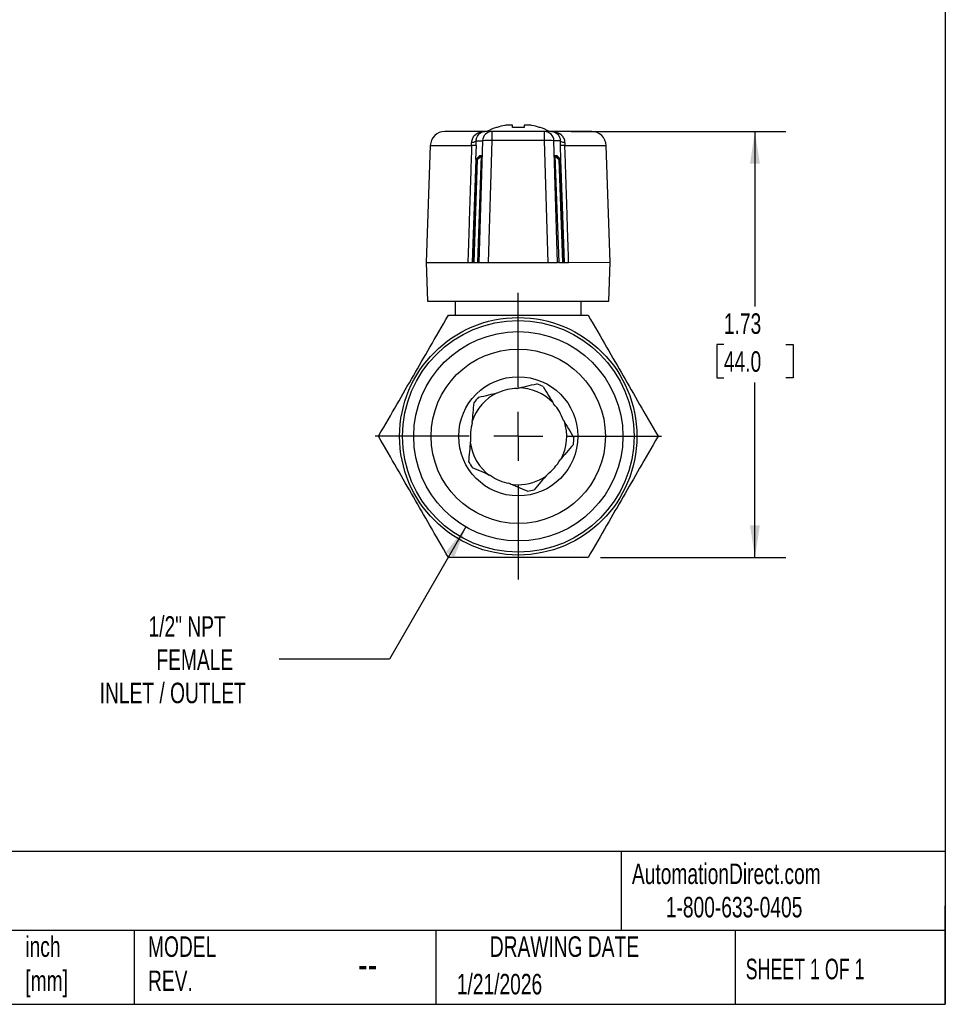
# Model space of a CAD drawing. Header units: inches. Extents: x 0.2 to 10.8, y 0.2 to 8.2.
# Tile 3 of 4: x 7 to 10.8, y 0.2 to 4.2. Entities that reach past the tile are written whole.
import ezdxf

# ---------------------------------------------------------------- set-up
doc = ezdxf.new("R2010")
doc.units = ezdxf.units.IN
doc.header["$MEASUREMENT"] = 0
doc.linetypes.add('SLD-Center', pattern=[0.75, 0.6, -0.05, 0.05, -0.05])
doc.linetypes.add('SLD-Solid', pattern=[0])
doc.layers.add('CENTER', color=40, linetype='SLD-Center')
doc.layers.add('DIMENSIONS', color=140, linetype='SLD-Solid', lineweight=25)
doc.layers.add('TEXT', color=140, linetype='SLD-Solid', lineweight=25)
doc.styles.add('SLDTEXTSTYLE0', font='TXT', dxfattribs={"width": 0.7})
doc.styles.add('SLDTEXTSTYLE1', font='TXT', dxfattribs={"width": 0.65})
doc.dimstyles.new('SLDDIMSTYLE1', dxfattribs={"dimtxt": 0.084961, "dimasz": 0.13, "dimexe": 0, "dimexo": 0.0625, "dimgap": 0.02124, "dimtad": 0, "dimtih": 1, "dimtoh": 1, "dimrnd": 1e-09, "dimzin": 12, "dimdsep": 46, "dimtxsty": 'SLDTEXTSTYLE0', "dimsah": 1, "dimcen": 0.09, "dimadec": 0, "dimazin": 3, "dimtfac": 1, "dimtofl": 0, "dimtmove": 0, "dimatfit": 3, "dimfxl": 0, "dimfrac": 2, "dimtolj": 1, "dimtzin": 12, "dimarcsym": 0})
doc.dimstyles.new('SLDDIMSTYLE3', dxfattribs={"dimtxt": 0.084961, "dimasz": 0.13, "dimexe": 0, "dimexo": 0.0625, "dimgap": 0.02124, "dimtad": 0, "dimtih": 1, "dimtoh": 1, "dimrnd": 1e-09, "dimzin": 12, "dimdsep": 46, "dimtxsty": 'SLDTEXTSTYLE0', "dimsah": 1, "dimcen": 0, "dimadec": 0, "dimazin": 3, "dimtfac": 1, "dimtofl": 0, "dimtmove": 0, "dimatfit": 3, "dimfxl": 0, "dimfrac": 2, "dimtolj": 1, "dimtzin": 12, "dimarcsym": 0})

# ---------------------------------------------------------------- blocks, each defined once
blk = doc.blocks.new('_D_3')
at = {"layer": 'DIMENSIONS'}
for p, q in [((9.2294, 3.7957), (10.1011, 3.7957)), ((9.9761, 3.7957), (9.9761, 3.0846)), ((9.8499, 2.9305), (9.8214, 2.9305)), ((9.8214, 2.9305), (9.8214, 2.7955)), ((10.1024, 2.9305), (10.1309, 2.9305)), ((10.1309, 2.9305), (10.1309, 2.7955)), ((9.8214, 2.7955), (9.8499, 2.7955)), ((9.9761, 2.0654), (9.9761, 2.7765)), ((10.1309, 2.7955), (10.1024, 2.7955)), ((9.3483, 2.0654), (10.1011, 2.0654))]:
    blk.add_line(p, q, dxfattribs=at)
for points in [[(9.9761, 3.7957), (9.9561, 3.6657), (9.9961, 3.6657)], [(9.9761, 2.0654), (9.9961, 2.1954), (9.9561, 2.1954)]]:
    blk.add_solid(points, dxfattribs=at)
at = {"layer": 'DIMENSIONS', "char_height": 0.08333, "attachment_point": 1, "style": 'SLDTEXTSTYLE0'}
for s, insert in [('1.73', (9.8499, 3.057)), ('44.0', (9.8499, 2.9029))]:
    blk.add_mtext(s, dxfattribs=dict(at, insert=insert))
blk = doc.blocks.new('_D_4')
at = {"layer": 'DIMENSIONS'}
for p, q in [((8.8016, 2.1893), (8.4913, 1.6518)), ((8.4913, 1.6518), (8.0418, 1.6518))]:
    blk.add_line(p, q, dxfattribs=at)
blk.add_solid([(8.8016, 2.1893), (8.7193, 2.0867), (8.7539, 2.0667)], dxfattribs=at)
at = {"layer": 'DIMENSIONS', "attachment_point": 1, "style": 'SLDTEXTSTYLE0'}
for s, insert, char_height in [('1/2" NPT', (7.5112, 1.8267), 0.08333), ('FEMALE', (7.5435, 1.6917), 0.08333), ('INLET / OUTLET', (7.3128, 1.5566), 0.083333)]:
    blk.add_mtext(s, dxfattribs=dict(at, insert=insert, char_height=char_height))
blk = doc.blocks.new('SW_CENTERMARKSYMBOL_0')
at = {"layer": 'CENTER', "color": 0}
for p, q in [((0, 0.2), (0, 0.5823)), ((0, 0), (0, 0.1)), ((-0.2, 0), (-0.5823, 0)), ((0, 0), (-0.1, 0)), ((0, 0), (0, -0.1)), ((0, 0), (0.1, 0)), ((0.2, 0), (0.5823, 0)), ((0, -0.2), (0, -0.5823))]:
    blk.add_line(p, q, dxfattribs=at)

msp = doc.modelspace()

# ---------------------------------------------------------------- linework, layer by layer
for p, q in [((8.9287, 3.8124), (8.9255, 3.8124)), ((8.9894, 3.822), (8.967, 3.8219)), ((8.9904, 3.8124), (8.9904, 3.8205)), ((9.0377, 3.8124), (8.9904, 3.8124)), ((9.0377, 3.8205), (9.0377, 3.8124)), ((9.0611, 3.822), (9.0387, 3.822)), ((9.1026, 3.8124), (9.0994, 3.8124)), ((8.8782, 3.7957), (8.7156, 3.7956)), ((8.9081, 3.7957), (8.8782, 3.7957)), ((8.9081, 3.759), (8.9081, 3.7957)), ((9.12, 3.7957), (8.9081, 3.7957)), ((9.12, 3.7957), (9.12, 3.7591)), ((9.1499, 3.7957), (9.12, 3.7957)), ((9.3125, 3.7957), (9.1499, 3.7957)), ((8.6566, 3.7386), (8.6401, 3.2641)), ((8.6566, 3.7386), (8.8245, 3.7387)), ((8.8428, 3.7387), (8.8409, 3.6814)), ((8.8433, 3.7577), (8.8689, 3.7577)), ((8.8689, 3.7577), (8.8541, 3.2642)), ((8.8933, 3.2642), (8.9081, 3.759)), ((9.12, 3.7591), (8.9081, 3.759)), ((9.12, 3.7591), (9.135, 3.2642)), ((9.1742, 3.2642), (9.1592, 3.7577)), ((9.1848, 3.7577), (9.1592, 3.7577)), ((9.1872, 3.6815), (9.1853, 3.7387)), ((9.2037, 3.7387), (9.3715, 3.7388)), ((9.3882, 3.2643), (9.3715, 3.7388)), ((8.841, 3.6823), (8.8264, 3.2641)), ((8.8432, 3.6822), (8.8286, 3.2641)), ((8.8453, 3.6821), (8.8308, 3.2641)), ((8.8475, 3.682), (8.833, 3.2641)), ((8.8561, 3.6975), (8.841, 3.6823)), ((8.841, 3.6823), (8.8583, 3.6974)), ((8.8432, 3.6822), (8.8605, 3.6974)), ((8.8583, 3.6974), (8.8432, 3.6822)), ((8.8605, 3.6974), (8.8453, 3.6821)), ((8.8453, 3.6821), (8.8627, 3.6973)), ((8.8627, 3.6973), (8.8475, 3.682)), ((8.8475, 3.682), (8.8649, 3.6972)), ((8.8498, 3.2642), (8.8649, 3.6972)), ((8.8583, 3.6974), (8.8561, 3.6975)), ((8.8605, 3.6974), (8.8583, 3.6974)), ((8.8627, 3.6973), (8.8605, 3.6974)), ((8.8649, 3.6972), (8.8627, 3.6973)), ((9.1655, 3.6973), (9.1633, 3.6973)), ((9.1633, 3.6973), (9.1785, 3.2642)), ((9.1633, 3.6973), (9.1806, 3.6821)), ((9.1677, 3.6974), (9.1655, 3.6973)), ((9.1806, 3.6821), (9.1655, 3.6973)), ((9.1655, 3.6973), (9.1828, 3.6822)), ((9.1698, 3.6975), (9.1677, 3.6974)), ((9.1828, 3.6822), (9.1677, 3.6974)), ((9.1677, 3.6974), (9.185, 3.6823)), ((9.172, 3.6976), (9.1698, 3.6975)), ((9.185, 3.6823), (9.1698, 3.6975)), ((9.1872, 3.6823), (9.1698, 3.6975)), ((9.172, 3.6976), (9.1872, 3.6823)), ((9.1953, 3.2642), (9.1806, 3.6821)), ((9.1975, 3.2642), (9.1828, 3.6822)), ((9.1997, 3.2642), (9.185, 3.6823)), ((9.2019, 3.2642), (9.1872, 3.6823)), ((8.6401, 3.2641), (8.6457, 3.1066)), ((8.6401, 3.2641), (8.8093, 3.2641)), ((8.8264, 3.2641), (8.8286, 3.2641)), ((8.8286, 3.2641), (8.8308, 3.2641)), ((8.8308, 3.2641), (8.833, 3.2641)), ((8.833, 3.2641), (8.8498, 3.2642)), ((8.8498, 3.2642), (8.8541, 3.2642)), ((8.8541, 3.2642), (8.8933, 3.2642)), ((8.8933, 3.2642), (9.135, 3.2642)), ((9.135, 3.2642), (9.1742, 3.2642)), ((9.1785, 3.2642), (9.1742, 3.2642)), ((9.1785, 3.2642), (9.1953, 3.2642)), ((9.1953, 3.2642), (9.1975, 3.2642)), ((9.1975, 3.2642), (9.1997, 3.2642)), ((9.1997, 3.2642), (9.2019, 3.2642)), ((9.219, 3.2642), (9.3882, 3.2643)), ((9.3827, 3.1068), (9.3882, 3.2643)), ((8.6457, 3.1066), (9.0142, 3.1067)), ((8.7583, 3.1067), (8.7583, 3.0496)), ((9.0142, 3.1067), (9.3827, 3.1068)), ((9.2701, 3.0496), (9.2701, 3.1068))]:
    msp.add_line(p, q)
at = {"flags": 128}
msp.add_lwpolyline([(8.9824, 2.3632), (8.9939, 2.3617), (9.0142, 2.3606)], dxfattribs=at)
for radius in [0.4823, 0.4705, 0.4252, 0.3543, 0.2421]:
    msp.add_circle((9.0142, 2.5575), radius)
for centre, radius, start, end in [((9.0141, 3.554), 0.2731, 108.936, 117.7986), ((9.0141, 3.554), 0.2721, 101.6981, 108.2971), ((9.0141, 3.554), 0.2721, 71.7257, 78.3246), ((9.0141, 3.554), 0.2731, 62.2241, 71.0867), ((8.7156, 3.7366), 0.0591, 90.0114, 178.0114), ((8.9082, 3.7563), 0.0393, 90.0781, 178.0843), ((9.1199, 3.7564), 0.0393, 1.9384, 89.9447), ((9.3125, 3.7367), 0.0591, 2.0114, 90.0114), ((8.8943, 3.5931), 0.1665, 85.2424, 98.7852), ((9.1339, 3.5931), 0.1665, 81.2375, 94.7804), ((9.0142, 2.5575), 0.2264, 63.4661, 70.4846), ((9.0142, 2.5575), 0.1969, 115.944, 162.062), ((9.0142, 2.5575), 0.1949, 91.4389, 114.5117), ((9.0142, 2.5575), 0.1969, 43.8066, 90.1378), ((9.0142, 2.5575), 0.2264, 135.4661, 142.4846), ((9.0142, 2.5575), 0.1949, 19.4389, 42.5117), ((9.0142, 2.5575), 0.1949, 163.4389, 186.5117), ((9.0142, 2.5575), 0.1969, 331.9832, 17.834), ((9.0142, 2.5575), 0.1969, 188.6157, 233.7517), ((9.0142, 2.5575), 0.2264, 351.4661, 358.4846), ((9.0142, 2.5575), 0.2264, 207.4661, 214.4846), ((9.0142, 2.5575), 0.1949, 307.4389, 330.5117), ((9.0142, 2.5575), 0.1949, 235.4389, 258.5117), ((9.0142, 2.5575), 0.1969, 270, 304.9237), ((9.0142, 2.5575), 0.2264, 279.4661, 286.4846)]:
    msp.add_arc(centre, radius, start, end)
for centre, major_axis, ratio, start_param, end_param in [((8.8057, 3.7372), (0.003, 0.0527), 0.353783, 4.759784, 4.978444), ((8.8353, 3.7361), (0.0033, 0.092), 0.080638, 4.743134, 4.951762), ((9.1928, 3.7362), (-0.0033, 0.092), 0.080638, 1.331423, 1.540051), ((9.2224, 3.7373), (-0.0031, 0.0527), 0.353783, 1.304741, 1.523401)]:
    msp.add_ellipse(centre, major_axis=major_axis, ratio=ratio, start_param=start_param, end_param=end_param)
for points in [[(8.967, 3.8219), (8.9643, 3.8215), (8.9616, 3.8211), (8.9589, 3.8205)], [(8.9904, 3.8205), (8.9904, 3.8211), (8.9901, 3.8216), (8.9894, 3.822)], [(9.0387, 3.822), (9.038, 3.8216), (9.0377, 3.8211), (9.0377, 3.8205)], [(9.0692, 3.8205), (9.0665, 3.8211), (9.0638, 3.8216), (9.0611, 3.822)], [(8.8433, 3.7577), (8.8428, 3.7561), (8.8389, 3.753), (8.8298, 3.7508), (8.8245, 3.7501)], [(8.8428, 3.7387), (8.8424, 3.7385), (8.8386, 3.7384), (8.8297, 3.7385), (8.8245, 3.7387)], [(9.2036, 3.7501), (9.1983, 3.7509), (9.1892, 3.7531), (9.1853, 3.7561), (9.1848, 3.7577)], [(9.0093, 2.7523), (9.0348, 2.7582), (9.0606, 2.7641), (9.0898, 2.7709)], [(9.1153, 2.76), (9.1308, 2.7343), (9.1444, 2.7116), (9.1578, 2.6892)], [(8.8528, 2.7163), (8.8821, 2.723), (8.9079, 2.7289), (8.9333, 2.7348)], [(8.8274, 2.613), (8.8297, 2.6391), (8.832, 2.6655), (8.8346, 2.6954)], [(9.198, 2.6224), (9.2114, 2.5999), (9.225, 2.5772), (9.2405, 2.5515)], [(8.8133, 2.4531), (8.8159, 2.483), (8.8183, 2.5094), (8.8206, 2.5354)], [(9.2381, 2.5239), (9.2184, 2.5013), (9.201, 2.4813), (9.1838, 2.4616)], [(8.9036, 2.397), (8.8796, 2.4072), (8.8552, 2.4176), (8.8276, 2.4293)], [(9.1327, 2.4028), (9.1155, 2.383), (9.0981, 2.3631), (9.0784, 2.3404)], [(9.0514, 2.3342), (9.0238, 2.3459), (8.9994, 2.3563), (8.9754, 2.3665)]]:
    msp.add_open_spline(points, degree=3)
for points, knots in [([(8.8782, 3.7957), (8.8684, 3.7957), (8.8587, 3.7936), (8.8427, 3.7859), (8.8361, 3.7805), (8.8286, 3.7695), (8.8265, 3.7648), (8.8247, 3.7566), (8.8244, 3.7533), (8.8245, 3.7501)], [0, 0, 0, 0, 0.355, 0.355, 0.675, 0.675, 0.875, 0.875, 1, 1, 1, 1]), ([(8.8433, 3.7577), (8.8433, 3.7604), (8.8436, 3.7631), (8.8449, 3.77), (8.8464, 3.7739), (8.8499, 3.7801), (8.8516, 3.7825), (8.8536, 3.7846)], [0.5235308, 0.5235308, 0.5235308, 0.5235308, 0.6485308, 0.6485308, 0.8485308, 0.8485308, 1, 1, 1, 1]), ([(8.8536, 3.7846), (8.8558, 3.787), (8.8582, 3.789), (8.8662, 3.794), (8.8723, 3.7957), (8.8782, 3.7957)], [0, 0, 0, 0, 0.1685186, 0.1685186, 0.5235186, 0.5235186, 0.5235186, 0.5235186]), ([(9.1499, 3.7957), (9.1559, 3.7957), (9.1619, 3.794), (9.1699, 3.789), (9.1723, 3.787), (9.1745, 3.7847)], [0, 0, 0, 0, 0.355, 0.355, 0.5235186, 0.5235186, 0.5235186, 0.5235186]), ([(9.2036, 3.7501), (9.2038, 3.7534), (9.2035, 3.7567), (9.2017, 3.7649), (9.1995, 3.7696), (9.192, 3.7806), (9.1855, 3.7859), (9.1694, 3.7937), (9.1598, 3.7957), (9.1499, 3.7957)], [0, 0, 0, 0, 0.125, 0.125, 0.325, 0.325, 0.645, 0.645, 1, 1, 1, 1]), ([(9.1745, 3.7847), (9.1765, 3.7825), (9.1782, 3.7801), (9.1817, 3.774), (9.1832, 3.77), (9.1845, 3.7632), (9.1848, 3.7605), (9.1848, 3.7577)], [0.5235308, 0.5235308, 0.5235308, 0.5235308, 0.675, 0.675, 0.875, 0.875, 1, 1, 1, 1]), ([(8.8245, 3.7387), (8.8235, 3.7087), (8.8225, 3.6787), (8.8216, 3.6487), (8.8205, 3.6145), (8.8194, 3.5802), (8.8183, 3.5459), (8.8176, 3.5245), (8.8169, 3.5031), (8.8163, 3.4817), (8.8159, 3.471), (8.8156, 3.4603), (8.8152, 3.4496), (8.8147, 3.4325), (8.8141, 3.4153), (8.8136, 3.3982), (8.8127, 3.3708), (8.8118, 3.3434), (8.811, 3.316), (8.8104, 3.2987), (8.8098, 3.2814), (8.8093, 3.2641)], [0, 0, 0, 0, 0.189528, 0.189528, 0.189528, 0.406131, 0.406131, 0.406131, 0.541508, 0.541508, 0.541508, 0.609196, 0.609196, 0.609196, 0.717498, 0.717498, 0.717498, 0.89078, 0.89078, 0.89078, 1, 1, 1, 1]), ([(9.2037, 3.7387), (9.1984, 3.7386), (9.194, 3.7386), (9.1908, 3.7386), (9.1876, 3.7386), (9.1857, 3.7386), (9.1853, 3.7387)], [0, 0, 0, 0, 0.5, 0.5, 0.5, 1, 1, 1, 1]), ([(9.219, 3.2642), (9.2185, 3.2811), (9.2179, 3.2979), (9.2174, 3.3148), (9.2163, 3.349), (9.2152, 3.3833), (9.2141, 3.4175), (9.2134, 3.439), (9.2127, 3.4604), (9.212, 3.4818), (9.2116, 3.4925), (9.2113, 3.5032), (9.2109, 3.5139), (9.2104, 3.531), (9.2098, 3.5482), (9.2093, 3.5653), (9.2084, 3.5927), (9.2075, 3.6201), (9.2066, 3.6475), (9.2056, 3.6779), (9.2047, 3.7083), (9.2037, 3.7387)], [0, 0, 0, 0, 0.106512, 0.106512, 0.106512, 0.323115, 0.323115, 0.323115, 0.458492, 0.458492, 0.458492, 0.526181, 0.526181, 0.526181, 0.634482, 0.634482, 0.634482, 0.807765, 0.807765, 0.807765, 1, 1, 1, 1]), ([(8.8093, 3.2641), (8.8118, 3.2641), (8.8142, 3.2641), (8.8183, 3.2641), (8.8201, 3.2641), (8.8232, 3.2641), (8.8244, 3.2641), (8.8262, 3.2641), (8.8268, 3.2641), (8.827, 3.2641)], [0, 0, 0, 0, 0.02301859, 0.02301859, 0.04603172, 0.04603172, 0.06904826, 0.06904826, 0.09206968, 0.09206968, 0.09206968, 0.09206968]), ([(9.2013, 3.2642), (9.2015, 3.2642), (9.2021, 3.2642), (9.2039, 3.2642), (9.2051, 3.2642), (9.2082, 3.2642), (9.21, 3.2642), (9.2142, 3.2642), (9.2165, 3.2642), (9.219, 3.2642)], [0.000001, 0.000001, 0.000001, 0.000001, 0.02301925, 0.02301925, 0.04603272, 0.04603272, 0.06904896, 0.06904896, 0.09207078, 0.09207078, 0.09207078, 0.09207078]), ([(8.4459, 2.5575), (8.4733, 2.6049), (8.4977, 2.6471), (8.544, 2.7275), (8.566, 2.7655), (8.61, 2.8416), (8.6319, 2.8797), (8.6783, 2.96), (8.7027, 3.0023), (8.7301, 3.0496)], [0, 0, 0, 0, 0.25, 0.25, 0.5, 0.5, 0.75, 0.75, 1, 1, 1, 1]), ([(8.7301, 3.0496), (8.7847, 3.0496), (8.8335, 3.0496), (8.9263, 3.0496), (8.9702, 3.0496), (9.0142, 3.0496)], [0, 0, 0, 0, 0.5, 0.5, 1, 1, 1, 1]), ([(9.0142, 3.0496), (9.0581, 3.0496), (9.1021, 3.0496), (9.1949, 3.0496), (9.2436, 3.0496), (9.2983, 3.0496)], [0, 0, 0, 0, 0.5, 0.5, 1, 1, 1, 1]), ([(9.2983, 3.0496), (9.3257, 3.0023), (9.35, 2.96), (9.3964, 2.8797), (9.4184, 2.8416), (9.4624, 2.7655), (9.4843, 2.7275), (9.5307, 2.6471), (9.5551, 2.6049), (9.5824, 2.5575)], [0, 0, 0, 0, 0.25, 0.25, 0.5, 0.5, 0.75, 0.75, 1, 1, 1, 1]), ([(8.7301, 2.0654), (8.7027, 2.1127), (8.6783, 2.155), (8.6319, 2.2353), (8.61, 2.2734), (8.566, 2.3495), (8.544, 2.3875), (8.4977, 2.4679), (8.4733, 2.5101), (8.4459, 2.5575)], [0, 0, 0, 0, 0.25, 0.25, 0.5, 0.5, 0.75, 0.75, 1, 1, 1, 1]), ([(9.5824, 2.5575), (9.5551, 2.5101), (9.5307, 2.4679), (9.4843, 2.3875), (9.4624, 2.3495), (9.4184, 2.2734), (9.3964, 2.2353), (9.35, 2.155), (9.3257, 2.1127), (9.2983, 2.0654)], [0, 0, 0, 0, 0.25, 0.25, 0.5, 0.5, 0.75, 0.75, 1, 1, 1, 1]), ([(9.2983, 2.0654), (9.2436, 2.0654), (9.1949, 2.0654), (9.1021, 2.0654), (9.0581, 2.0654), (8.9702, 2.0654), (8.9263, 2.0654), (8.8335, 2.0654), (8.7847, 2.0654), (8.7301, 2.0654)], [0, 0, 0, 0, 0.25, 0.25, 0.5, 0.5, 0.75, 0.75, 1, 1, 1, 1])]:
    msp.add_open_spline(points, degree=3, knots=knots)
at = {"layer": 'TEXT'}
for p, q in [((10.75, 8.25), (10.75, 0.25)), ((10.75, 0.8711), (0.25, 0.8711)), ((9.4321, 0.8711), (9.4321, 0.55)), ((10.75, 0.25), (10.75, 0.65)), ((10.75, 0.55), (0.25, 0.55)), ((7.4528, 0.55), (7.4528, 0.25)), ((8.6797, 0.55), (8.6797, 0.25)), ((9.8956, 0.55), (9.8956, 0.25)), ((0.25, 0.25), (10.75, 0.25))]:
    msp.add_line(p, q, dxfattribs=at)

# ---------------------------------------------------------------- block references
at = {"layer": 'CENTER'}
msp.add_blockref('SW_CENTERMARKSYMBOL_0', (9.0142, 2.5575), dxfattribs=at)

# ---------------------------------------------------------------- texts
at = {"layer": 'TEXT'}
for s, insert, char_height, attachment_point, style in [('AutomationDirect.com', (9.4762, 0.8219), 0.083333, 1, 'SLDTEXTSTYLE0'), ('1-800-633-0405', (9.6138, 0.6865), 0.083333, 1, 'SLDTEXTSTYLE0'), ('inch^J[mm]', (7.0104, 0.5261), 0.08333, 1, 'SLDTEXTSTYLE0'), ('MODEL ^JREV.', (7.5092, 0.5261), 0.083333, 1, 'SLDTEXTSTYLE0'), ('DRAWING DATE', (9.2018, 0.5261), 0.083333, 2, 'SLDTEXTSTYLE0'), ('--', (8.3633, 0.4754), 0.125, 1, 'SLDTEXTSTYLE0'), ('SHEET 1 OF 1', (9.9386, 0.4351), 0.083333, 1, 'SLDTEXTSTYLE1'), ('1/21/2026', (8.7643, 0.3737), 0.08333, 1, 'SLDTEXTSTYLE0')]:
    msp.add_mtext(s, dxfattribs=dict(at, insert=insert, char_height=char_height, attachment_point=attachment_point, style=style))

# ---------------------------------------------------------------- dimensions: what is measured, and where the dimension line sits
at = {"layer": 'DIMENSIONS'}
dim = msp.add_linear_dim(base=(9.9761, 3.7957), p1=(9.2983, 2.0654), p2=(9.1794, 3.7957), angle=90, dimstyle='SLDDIMSTYLE1', dxfattribs=at)
dim.commit()
dim.dimension.update_dxf_attribs({"geometry": '_D_3', "text_midpoint": (9.9761, 2.9305), "dimtype": 160})
dim = msp.add_diameter_dim_2p(p1=(9.2268, 2.9257), p2=(8.8016, 2.1893), text='1/2" NPT\\PFEMALE\\PINLET / OUTLET', dimstyle='SLDDIMSTYLE3', override={"dimpost": '<>'}, dxfattribs=at)
dim.commit()
dim.dimension.update_dxf_attribs({"geometry": '_D_4', "text_midpoint": (7.7614, 1.6518), "dimtype": 163})

doc.saveas('drawing.dxf')
